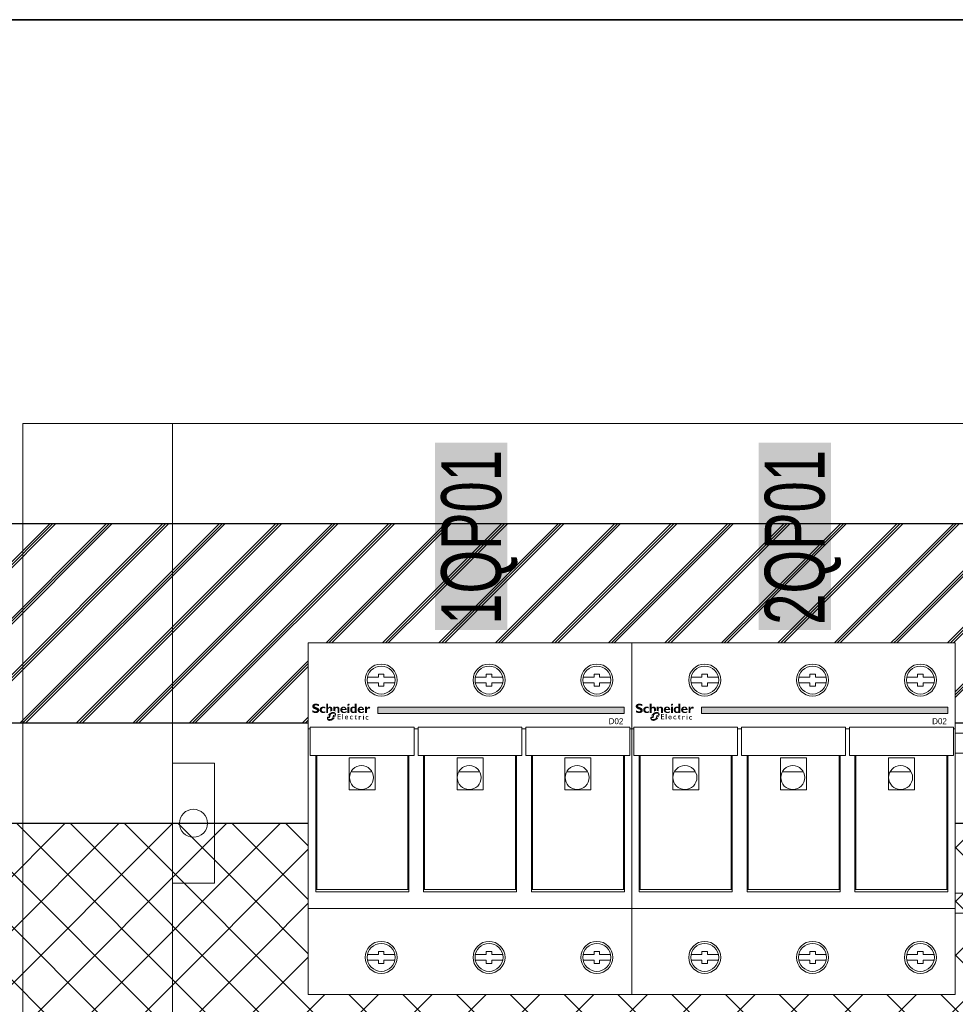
# Model space of a CAD drawing. Header units: millimetres. Extents: x -31 to 6803, y 0 to 664.
# Tile 24 of 118: x 969 to 985, y 220 to 237. Entities that reach past the tile are written whole.
import ezdxf
from ezdxf.enums import TextEntityAlignment as Align

# ---------------------------------------------------------------- set-up
doc = ezdxf.new("R2010")
doc.units = ezdxf.units.MM
for name, color, linetype, lineweight in [('2DE_OBJ_Schneider-Devices', 7, 'Continuous', 25), ('2DE_OBJ_Schneider-Front_Plates', 7, 'Continuous', 0), ('2DE_OBJ_Schneider-Logo', 112, 'Continuous', 0), ('2DE_OBJ_Schneider-Mounting_Plates', 7, 'Continuous', 25), ('2DE_OBJ_Schneider-TAG', 112, 'Continuous', 0)]:
    doc.layers.add(name, color=color, linetype=linetype, lineweight=lineweight)
doc.layers.add('CP_WIPEOUT', color=255, linetype='Continuous')
doc.styles.add('CP_ATTR', font='arial.ttf')
doc.linetypes.add('CPFLEX', pattern='A,0.0001,-0.2,[131,LTYPESHP.SHX,S=0.2,R=0,X=-0.2,Y=0],-0.4,[131,LTYPESHP.SHX,S=0.2,R=180,X=0.2,Y=0],-0.2', length=0.8001)

# ---------------------------------------------------------------- blocks, each defined once
blk = doc.blocks.new('2d_prismap_din_650mm_4m_se38_ftw522e')
at = {"lineweight": 0}
for p, q in [((0, -200), (0, 0)), ((0, 0), (575, 0)), ((503.5, -82.5), (71.5, -82.5)), ((71.5, -82.5), (71.5, -117.5)), ((71.5, -117.5), (503.5, -117.5))]:
    blk.add_line(p, q, dxfattribs=at)
at = {"layer": '2DE_OBJ_Schneider-Front_Plates', "lineweight": 0}
for points in [[(537.5, 0), (37.5, 0), (37.5, -200), (537.5, -200)], [(71.5, -77.5), (503.5, -77.5), (503.5, -122.5), (71.5, -122.5)]]:
    blk.add_lwpolyline(points, close=True, dxfattribs=at)
blk.add_lwpolyline([(37.5, -85), (48, -85), (48, -115), (37.5, -115)], dxfattribs=at)
blk.add_circle((42.75, -100), 3.5, dxfattribs=at)
at = {"lineweight": 0, "style": 'CP_ATTR', "flags": 9}
for tag, p in [('MARK3', (0, 0.01)), ('FUNCTION', (0, 0.01)), ('CHARACTER', (0, 0.01)), ('PRODUCER', (0, 0.01)), ('ORDER-NO', (0, 0.01)), ('PRODUCT-TYPE', (0, 0.01)), ('ARTICLE', (0, 0.01)), ('NAME', (0, 0.01)), ('OTHER', (0, 0)), ('LINK', (0, 0)), ('IP', (0, 0)), ('NUMBER_OF_POLES', (0, 0)), ('POWER_LOSSES', (0, 0)), ('POWER', (0, 0)), ('VOLTAGE', (0, 0)), ('CURRENT', (0.01, 0.01)), ('MARK2', (0.01, 0.01)), ('GROUP', (0.01, 0)), ('NUMBER', (0.01, 0)), ('TEXT_01', (0.01, 0))]:
    blk.add_attdef(tag, text='', height=0.0005, dxfattribs=at).set_placement(p, align=Align.MIDDLE_LEFT)
at = {"linetype": 'ByBlock', "lineweight": 0, "style": 'CP_ATTR', "flags": 9}
blk.add_attdef('WEIGHT', text='', height=0.0005, dxfattribs=at).set_placement((0, 0), align=Align.MIDDLE_LEFT)
blk = doc.blocks.new('Logo Schneider_2009')
for points in [[(1.62, 8.12), (1.87, 8.01), (2.17, 7.9), (2.51, 7.77), (2.73, 7.68), (2.98, 7.54), (3.16, 7.4), (3.26, 7.26), (3.3, 7.1), (3.29, 7.04), (3.24, 6.86), (3.13, 6.73), (2.95, 6.63), (2.72, 6.57), (2.41, 6.55), (2.37, 6.55), (2.18, 6.56), (1.97, 6.59), (1.76, 6.64), (1.55, 6.71), (1.32, 6.79), (1.09, 6.9), (0.85, 7.02), (0.61, 7.16), (0.36, 7.32), (0.36, 6.02), (0.45, 5.97), (0.69, 5.86), (0.93, 5.76), (1.16, 5.67), (1.4, 5.6), (1.63, 5.54), (1.86, 5.49), (2.08, 5.46), (2.31, 5.44), (2.53, 5.43), (2.63, 5.43), (2.89, 5.45), (3.15, 5.48), (3.38, 5.53), (3.61, 5.6), (3.82, 5.69), (4.02, 5.8), (4.2, 5.92), (4.3, 6), (4.47, 6.17), (4.6, 6.35), (4.71, 6.55), (4.79, 6.77), (4.83, 7.01), (4.85, 7.26), (4.84, 7.35), (4.82, 7.58), (4.76, 7.8), (4.68, 8.01), (4.56, 8.2), (4.42, 8.38), (4.25, 8.55), (4.04, 8.71), (3.98, 8.75), (3.84, 8.82), (3.67, 8.9), (3.45, 9), (3.2, 9.11), (2.9, 9.23), (2.57, 9.36), (2.35, 9.45), (2.1, 9.58), (1.91, 9.72), (1.8, 9.86), (1.77, 10.01), (1.77, 10.04), (1.82, 10.21), (1.93, 10.33), (2.11, 10.42), (2.36, 10.48), (2.67, 10.5), (2.7, 10.49), (2.88, 10.49), (3.07, 10.46), (3.28, 10.42), (3.51, 10.36), (3.75, 10.28), (4.01, 10.19), (4.28, 10.09), (4.57, 9.97), (4.57, 11.12), (4.4, 11.19), (4.16, 11.29), (3.91, 11.37), (3.67, 11.44), (3.44, 11.5), (3.2, 11.54), (2.97, 11.57), (2.75, 11.59), (2.53, 11.59), (2.44, 11.59), (2.17, 11.58), (1.91, 11.55), (1.67, 11.5), (1.45, 11.43), (1.24, 11.35), (1.05, 11.24), (0.87, 11.12), (0.83, 11.1), (0.65, 10.93), (0.5, 10.75), (0.39, 10.56), (0.3, 10.34), (0.25, 10.11), (0.24, 9.87), (0.24, 9.79), (0.26, 9.55), (0.32, 9.32), (0.4, 9.11), (0.51, 8.91), (0.65, 8.73), (0.82, 8.57), (1.02, 8.42), (1.09, 8.37), (1.22, 8.3), (1.4, 8.22)], [(8.85, 6.63), (8.6, 6.54), (8.33, 6.46), (8.09, 6.4), (7.89, 6.37), (7.71, 6.35), (7.69, 6.35), (7.44, 6.38), (7.21, 6.44), (7, 6.54), (6.83, 6.69), (6.68, 6.86), (6.58, 7.06), (6.51, 7.29), (6.49, 7.55), (6.51, 7.77), (6.55, 7.99), (6.63, 8.18), (6.73, 8.34), (6.87, 8.48), (7.04, 8.58), (7.25, 8.65), (7.48, 8.7), (7.75, 8.71), (7.86, 8.71), (8.1, 8.68), (8.33, 8.62), (8.56, 8.54), (8.79, 8.43), (8.79, 9.4), (8.62, 9.45), (8.38, 9.52), (8.13, 9.58), (7.9, 9.62), (7.66, 9.64), (7.44, 9.65), (7.28, 9.65), (7.03, 9.63), (6.79, 9.58), (6.56, 9.52), (6.34, 9.44), (6.14, 9.33), (5.95, 9.21), (5.77, 9.06), (5.73, 9.03), (5.57, 8.86), (5.43, 8.67), (5.32, 8.47), (5.23, 8.26), (5.17, 8.03), (5.13, 7.79), (5.12, 7.53), (5.12, 7.49), (5.14, 7.24), (5.18, 7), (5.25, 6.77), (5.34, 6.56), (5.46, 6.37), (5.6, 6.19), (5.77, 6.02), (5.89, 5.92), (6.07, 5.8), (6.27, 5.69), (6.48, 5.61), (6.71, 5.54), (6.95, 5.49), (7.2, 5.46), (7.47, 5.45), (7.65, 5.46), (7.87, 5.48), (8.1, 5.51), (8.34, 5.57), (8.59, 5.64), (8.85, 5.73)], [(12.28, 6.41), (12.16, 6.34), (12.16, 7.83), (12.14, 8.11), (12.08, 8.34), (11.98, 8.51), (11.84, 8.63), (11.65, 8.7), (11.51, 8.71), (11.33, 8.68), (11.14, 8.6), (10.96, 8.46), (10.77, 8.26), (10.65, 8.1), (10.65, 5.51), (9.38, 5.51), (9.38, 11.52), (10.65, 11.52), (10.65, 8.99), (10.67, 8.99), (10.84, 9.18), (11.03, 9.34), (11.22, 9.47), (11.43, 9.56), (11.65, 9.62), (11.87, 9.65), (11.95, 9.65), (12.21, 9.64), (12.45, 9.59), (12.66, 9.5), (12.86, 9.39), (12.97, 9.3), (13.12, 9.13), (13.24, 8.95), (13.34, 8.74), (13.4, 8.51), (13.43, 8.26), (13.43, 8.1), (13.43, 6.86), (13.26, 6.83), (13.14, 6.79), (13.01, 6.75), (12.89, 6.71), (12.77, 6.66), (12.64, 6.6), (12.52, 6.54), (12.4, 6.48)], [(14.3, 6.84), (14.15, 6.86), (14.04, 6.86), (14.04, 9.57), (15.32, 9.57), (15.32, 9), (15.5, 9.19), (15.69, 9.35), (15.89, 9.47), (16.1, 9.56), (16.32, 9.62), (16.55, 9.65), (16.63, 9.65), (16.89, 9.64), (17.13, 9.58), (17.34, 9.5), (17.54, 9.38), (17.61, 9.32), (17.77, 9.16), (17.9, 8.99), (18, 8.78), (18.07, 8.56), (18.11, 8.31), (18.12, 8.1), (18.12, 5.51), (16.85, 5.51), (16.85, 8), (16.82, 8.28), (16.76, 8.49), (16.64, 8.65), (16.49, 8.76), (16.28, 8.8), (16.2, 8.81), (16.02, 8.78), (15.84, 8.7), (15.66, 8.55), (15.48, 8.36), (15.32, 8.14), (15.32, 6.4), (15.28, 6.44), (15.18, 6.52), (15.07, 6.59), (14.96, 6.65), (14.84, 6.71), (14.71, 6.75), (14.58, 6.79), (14.44, 6.82)], [(36.55, 8.09), (36.69, 8.25), (36.84, 8.36), (37, 8.43), (37.16, 8.46), (37.24, 8.45), (37.44, 8.4), (37.67, 8.31), (37.93, 8.16), (38.28, 9.3), (38.07, 9.44), (37.83, 9.56), (37.62, 9.63), (37.44, 9.65), (37.41, 9.65), (37.23, 9.63), (37.06, 9.57), (36.89, 9.47), (36.73, 9.33), (36.57, 9.16), (36.42, 8.95), (36.28, 8.7), (36.14, 8.42), (36.12, 8.42), (36.12, 9.59), (34.85, 9.59), (34.85, 5.53), (36.12, 5.53), (36.12, 7.28), (36.14, 7.33), (36.27, 7.63), (36.41, 7.88)], [(17.35, 4.39), (18.84, 4.39), (18.84, 4.85), (16.85, 4.85), (16.85, 1.32), (18.88, 1.32), (18.88, 1.79), (17.35, 1.79), (17.35, 2.89), (18.79, 2.89), (18.79, 3.33), (17.35, 3.33)], [(20.41, 4.85), (19.96, 4.85), (19.96, 1.32), (20.41, 1.32)], [(26.21, 3.69), (26.05, 3.7), (25.97, 3.7), (25.79, 3.68), (25.62, 3.63), (25.47, 3.57), (25.34, 3.48), (25.22, 3.36), (25.15, 3.27), (25.06, 3.13), (25, 2.98), (24.95, 2.82), (24.92, 2.64), (24.91, 2.45), (24.92, 2.37), (24.94, 2.19), (24.98, 2.02), (25.04, 1.87), (25.13, 1.73), (25.24, 1.6), (25.29, 1.56), (25.42, 1.46), (25.57, 1.38), (25.72, 1.32), (25.9, 1.29), (26.08, 1.28), (26.1, 1.28), (26.29, 1.29), (26.46, 1.32), (26.62, 1.36), (26.77, 1.42), (26.77, 1.87), (26.65, 1.82), (26.48, 1.76), (26.31, 1.73), (26.16, 1.72), (25.99, 1.73), (25.83, 1.76), (25.69, 1.82), (25.58, 1.9), (25.49, 2.01), (25.43, 2.14), (25.39, 2.3), (25.38, 2.48), (25.38, 2.61), (25.42, 2.78), (25.48, 2.94), (25.57, 3.07), (25.61, 3.11), (25.75, 3.2), (25.9, 3.26), (26.08, 3.28), (26.09, 3.28), (26.24, 3.26), (26.39, 3.22), (26.56, 3.14), (26.73, 3.04), (26.73, 3.53), (26.72, 3.53), (26.54, 3.61), (26.37, 3.66)], [(29.47, 3.65), (28.74, 3.65), (28.74, 4.14), (27.88, 3.29), (27.88, 3.24), (28.27, 3.24), (28.27, 2.01), (28.28, 1.89), (28.31, 1.73), (28.36, 1.59), (28.45, 1.48), (28.55, 1.39), (28.69, 1.33), (28.85, 1.29), (29.03, 1.28), (29.09, 1.28), (29.25, 1.31), (29.42, 1.36), (29.59, 1.44), (29.59, 1.87), (29.55, 1.85), (29.38, 1.77), (29.22, 1.72), (29.06, 1.7), (28.98, 1.71), (28.84, 1.77), (28.76, 1.88), (28.74, 2.05), (28.74, 3.24), (29.47, 3.24)], [(32.08, 3.51), (31.94, 3.53), (31.87, 3.52), (31.75, 3.48), (31.63, 3.4), (31.51, 3.29), (31.38, 3.13), (31.26, 2.94), (31.26, 3.47), (30.8, 3.47), (30.8, 1.15), (31.26, 1.15), (31.26, 2.36), (31.26, 2.41), (31.29, 2.58), (31.34, 2.74), (31.43, 2.88), (31.52, 2.97), (31.66, 3.05), (31.82, 3.08), (31.94, 3.06), (32.09, 2.99), (32.25, 2.86), (32.49, 3.26), (32.39, 3.35), (32.23, 3.45)], [(35.5, 3.1), (35.42, 2.96), (35.35, 2.81), (35.31, 2.65), (35.28, 2.47), (35.27, 2.28), (35.27, 2.2), (35.29, 2.02), (35.33, 1.85), (35.4, 1.7), (35.48, 1.56), (35.59, 1.43), (35.64, 1.38), (35.78, 1.28), (35.92, 1.21), (36.08, 1.15), (36.25, 1.12), (36.44, 1.11), (36.45, 1.11), (36.64, 1.12), (36.82, 1.15), (36.98, 1.19), (37.13, 1.25), (37.13, 1.7), (37.01, 1.65), (36.83, 1.59), (36.67, 1.56), (36.52, 1.55), (36.34, 1.56), (36.18, 1.59), (36.05, 1.65), (35.93, 1.73), (35.85, 1.84), (35.78, 1.97), (35.75, 2.13), (35.73, 2.31), (35.74, 2.44), (35.78, 2.61), (35.84, 2.77), (35.93, 2.9), (35.97, 2.93), (36.1, 3.03), (36.26, 3.09), (36.44, 3.11), (36.44, 3.11), (36.59, 3.09), (36.75, 3.05), (36.91, 2.97), (37.08, 2.87), (37.08, 3.36), (37.08, 3.36), (36.9, 3.44), (36.73, 3.49), (36.57, 3.52), (36.41, 3.53), (36.33, 3.53), (36.14, 3.51), (35.98, 3.46), (35.83, 3.4), (35.7, 3.3), (35.58, 3.19)]]:
    blk.add_hatch(color=112).paths.add_polyline_path(points)
h = blk.add_hatch(color=112)
h.paths.add_polyline_path([(21.06, 9.64), (20.8, 9.65), (20.77, 9.65), (20.51, 9.64), (20.27, 9.6), (20.04, 9.55), (19.82, 9.47), (19.61, 9.36), (19.42, 9.23), (19.24, 9.08), (19.22, 9.06), (19.06, 8.89), (18.92, 8.7), (18.81, 8.49), (18.73, 8.28), (18.67, 8.05), (18.63, 7.81), (18.61, 7.56), (18.61, 7.53), (18.63, 7.28), (18.66, 7.03), (18.73, 6.81), (18.81, 6.59), (18.93, 6.4), (19.07, 6.21), (19.23, 6.04), (19.26, 6.02), (19.44, 5.88), (19.62, 5.76), (19.83, 5.66), (20.05, 5.58), (20.28, 5.52), (20.52, 5.48), (20.78, 5.45), (20.96, 5.45), (21.23, 5.46), (21.49, 5.48), (21.73, 5.53), (21.97, 5.58), (22.19, 5.66), (22.4, 5.75), (22.6, 5.86), (22.79, 5.98), (22.79, 6.77), (22.55, 6.61), (22.32, 6.48), (22.1, 6.38), (21.88, 6.29), (21.66, 6.24), (21.45, 6.21), (21.28, 6.2), (21.01, 6.21), (20.77, 6.25), (20.56, 6.32), (20.38, 6.43), (20.23, 6.55), (20.12, 6.71), (20.03, 6.89), (19.97, 7.11), (19.94, 7.34), (22.85, 7.34), (22.85, 7.61), (22.83, 7.86), (22.79, 8.1), (22.73, 8.32), (22.64, 8.53), (22.53, 8.73), (22.4, 8.91), (22.3, 9.02), (22.12, 9.19), (21.93, 9.33), (21.73, 9.44), (21.52, 9.53), (21.29, 9.6)])
h.paths.add_polyline_path([(21.08, 8.87), (21.28, 8.8), (21.45, 8.69), (21.58, 8.53), (21.67, 8.33), (21.72, 8.09), (21.73, 8), (19.97, 8), (20.01, 8.26), (20.09, 8.47), (20.2, 8.64), (20.36, 8.77), (20.55, 8.85), (20.81, 8.89)], flags=16)
h = blk.add_hatch(color=112)
h.paths.add_polyline_path([(23.78, 11.44), (23.57, 11.28), (23.57, 11.28), (23.4, 11.07), (23.29, 10.86), (23.26, 10.65), (23.27, 10.52), (23.35, 10.33), (23.51, 10.22), (23.75, 10.18), (23.77, 10.18), (23.98, 10.22), (24.19, 10.33), (24.4, 10.5), (24.57, 10.69), (24.67, 10.9), (24.71, 11.11), (24.7, 11.24), (24.62, 11.43), (24.46, 11.54), (24.22, 11.58), (24.21, 11.58), (23.99, 11.54)])
h.paths.add_polyline_path([(24.61, 9.57), (23.34, 9.57), (23.34, 5.51), (24.61, 5.51)])
h = blk.add_hatch(color=112)
h.paths.add_polyline_path([(28.16, 9.4), (27.93, 9.5), (27.69, 9.57), (27.46, 9.62), (27.22, 9.65), (27.1, 9.65), (26.85, 9.64), (26.61, 9.6), (26.38, 9.53), (26.17, 9.44), (25.97, 9.32), (25.79, 9.18), (25.69, 9.08), (25.55, 8.91), (25.42, 8.71), (25.32, 8.51), (25.24, 8.29), (25.19, 8.05), (25.15, 7.81), (25.14, 7.55), (25.15, 7.29), (25.19, 7.05), (25.25, 6.82), (25.33, 6.6), (25.43, 6.39), (25.56, 6.2), (25.69, 6.04), (25.86, 5.87), (26.05, 5.72), (26.25, 5.61), (26.46, 5.52), (26.69, 5.46), (26.93, 5.43), (27.04, 5.43), (27.29, 5.45), (27.52, 5.49), (27.74, 5.57), (27.95, 5.69), (28.15, 5.83), (28.16, 5.84), (28.16, 5.51), (29.44, 5.51), (29.44, 11.52), (28.16, 11.52)])
h.paths.add_polyline_path([(28.16, 8.58), (28.16, 6.63), (27.95, 6.47), (27.73, 6.36), (27.52, 6.3), (27.42, 6.3), (27.19, 6.31), (27, 6.37), (26.83, 6.46), (26.69, 6.59), (26.58, 6.76), (26.51, 6.96), (26.46, 7.2), (26.43, 7.52), (26.45, 7.81), (26.49, 8.06), (26.56, 8.28), (26.66, 8.45), (26.79, 8.59), (26.95, 8.7), (27.13, 8.77), (27.35, 8.8), (27.46, 8.81), (27.69, 8.78), (27.91, 8.71)], flags=16)
h = blk.add_hatch(color=112)
h.paths.add_polyline_path([(32.44, 9.64), (32.19, 9.65), (32.16, 9.65), (31.9, 9.64), (31.65, 9.6), (31.42, 9.55), (31.2, 9.47), (31, 9.36), (30.81, 9.23), (30.63, 9.08), (30.61, 9.06), (30.45, 8.89), (30.31, 8.7), (30.2, 8.49), (30.11, 8.28), (30.05, 8.05), (30.01, 7.81), (30, 7.56), (30, 7.53), (30.01, 7.28), (30.05, 7.03), (30.11, 6.81), (30.2, 6.59), (30.32, 6.4), (30.45, 6.21), (30.62, 6.04), (30.64, 6.02), (30.82, 5.88), (31.01, 5.76), (31.21, 5.66), (31.43, 5.58), (31.66, 5.52), (31.91, 5.48), (32.17, 5.45), (32.35, 5.45), (32.62, 5.46), (32.88, 5.48), (33.12, 5.53), (33.35, 5.58), (33.58, 5.66), (33.79, 5.75), (33.98, 5.86), (34.18, 5.98), (34.18, 6.77), (33.94, 6.61), (33.71, 6.48), (33.49, 6.38), (33.26, 6.29), (33.05, 6.24), (32.83, 6.21), (32.67, 6.2), (32.4, 6.21), (32.16, 6.25), (31.95, 6.32), (31.77, 6.43), (31.62, 6.55), (31.5, 6.71), (31.41, 6.89), (31.36, 7.11), (31.33, 7.34), (34.23, 7.34), (34.24, 7.61), (34.22, 7.86), (34.18, 8.1), (34.11, 8.32), (34.03, 8.53), (33.92, 8.73), (33.79, 8.91), (33.69, 9.02), (33.51, 9.19), (33.32, 9.33), (33.12, 9.44), (32.91, 9.53), (32.68, 9.6)])
h.paths.add_polyline_path([(32.47, 8.87), (32.67, 8.8), (32.84, 8.69), (32.96, 8.53), (33.05, 8.33), (33.11, 8.09), (33.12, 8), (31.35, 8), (31.39, 8.26), (31.47, 8.47), (31.59, 8.64), (31.74, 8.77), (31.93, 8.85), (32.19, 8.89)], flags=16)
h = blk.add_hatch(color=112)
h.paths.add_polyline_path([(11.79, 5.39), (11.67, 5.31), (11.55, 5.21), (11.44, 5.12), (11.32, 5.01), (11.21, 4.9), (11.19, 4.88), (11.09, 4.78), (10.99, 4.68), (10.89, 4.58), (10.8, 4.47), (10.72, 4.36), (10.63, 4.25), (11.4, 4.25), (11.23, 3.74), (10.31, 3.74), (10.26, 3.63), (10.19, 3.51), (10.14, 3.4), (10.09, 3.26), (11.16, 3.26), (10.99, 2.76), (9.93, 2.76), (9.9, 2.61), (9.88, 2.47), (9.86, 2.33), (9.85, 2.19), (9.85, 2.1), (9.86, 1.95), (9.87, 1.8), (9.89, 1.66), (9.92, 1.52), (9.96, 1.39), (10.01, 1.27), (10.07, 1.15), (10.14, 1.04), (10.22, 0.93), (10.3, 0.83), (10.34, 0.8), (10.43, 0.71), (10.53, 0.64), (10.64, 0.56), (10.75, 0.5), (10.87, 0.45), (11, 0.41), (11.13, 0.37), (11.27, 0.34), (11.42, 0.33), (11.57, 0.32), (11.68, 0.31), (11.81, 0.32), (11.94, 0.32), (12.06, 0.34), (12.19, 0.35), (12.32, 0.37), (12.44, 0.4), (12.57, 0.43), (12.69, 0.47), (12.82, 0.51), (12.94, 0.56), (13.06, 0.61), (13.18, 0.66), (13.31, 0.72), (13.43, 0.79), (13.55, 0.86), (13.67, 0.94), (13.79, 1.02), (13.91, 1.1), (14.02, 1.19), (14.14, 1.29), (14.26, 1.39), (14.37, 1.49), (14.47, 1.58), (14.57, 1.68), (14.67, 1.78), (14.77, 1.89), (14.86, 2), (14.95, 2.1), (15.04, 2.21), (15.11, 2.32), (14.12, 2.32), (14.27, 2.82), (15.42, 2.82), (15.48, 2.94), (15.54, 3.07), (15.6, 3.2), (15.63, 3.3), (14.38, 3.3), (14.44, 3.51), (14.52, 3.8), (15.78, 3.8), (15.79, 3.83), (15.81, 3.97), (15.83, 4.11), (15.84, 4.25), (15.85, 4.38), (15.85, 4.4), (15.84, 4.55), (15.83, 4.7), (15.8, 4.84), (15.77, 4.97), (15.73, 5.1), (15.68, 5.22), (15.61, 5.34), (15.54, 5.45), (15.46, 5.55), (15.37, 5.65), (15.28, 5.74), (15.18, 5.82), (15.07, 5.89), (14.96, 5.95), (14.84, 6.01), (14.71, 6.05), (14.58, 6.09), (14.44, 6.12), (14.3, 6.14), (14.15, 6.15), (14, 6.16), (13.89, 6.16), (13.76, 6.15), (13.64, 6.14), (13.51, 6.12), (13.38, 6.1), (13.25, 6.08), (13.13, 6.05), (13, 6.01), (12.88, 5.97), (12.76, 5.93), (12.63, 5.88), (12.51, 5.82), (12.39, 5.76), (12.27, 5.7), (12.15, 5.63), (12.03, 5.56), (11.91, 5.48)])
h.paths.add_polyline_path([(12.61, 4.51), (12.73, 4.62), (12.86, 4.71), (12.97, 4.79), (13.09, 4.85), (13.22, 4.9), (13.35, 4.93), (13.48, 4.96), (13.63, 4.98), (13.77, 4.98), (15.01, 4.98), (14.85, 4.25), (14.1, 4.25), (14, 4.23), (13.93, 4.14), (13.77, 3.51), (13.52, 2.59), (13.48, 2.46), (13.43, 2.34), (13.36, 2.22), (13.28, 2.12), (13.19, 2.01), (13.08, 1.92), (12.98, 1.84), (12.87, 1.76), (12.75, 1.69), (12.62, 1.64), (12.5, 1.59), (12.37, 1.55), (12.23, 1.52), (12.09, 1.5), (11.93, 1.49), (10.68, 1.49), (10.88, 2.29), (11.66, 2.29), (11.79, 2.33), (11.85, 2.38), (11.91, 2.47), (12.14, 3.51), (12.22, 3.83), (12.25, 3.93), (12.3, 4.06), (12.36, 4.18), (12.43, 4.29), (12.52, 4.41)], flags=16)
h = blk.add_hatch(color=112)
h.paths.add_polyline_path([(22.74, 3.7), (22.56, 3.69), (22.39, 3.65), (22.24, 3.59), (22.1, 3.5), (21.98, 3.39), (21.97, 3.38), (21.86, 3.25), (21.78, 3.11), (21.72, 2.96), (21.68, 2.79), (21.66, 2.61), (21.66, 2.52), (21.67, 2.34), (21.7, 2.17), (21.75, 2.01), (21.82, 1.86), (21.91, 1.71), (21.97, 1.65), (22.08, 1.52), (22.21, 1.43), (22.36, 1.35), (22.52, 1.31), (22.7, 1.28), (22.78, 1.28), (22.96, 1.29), (23.13, 1.31), (23.29, 1.36), (23.45, 1.42), (23.61, 1.5), (23.71, 1.56), (23.71, 2), (23.54, 1.9), (23.38, 1.82), (23.21, 1.76), (23.06, 1.73), (22.9, 1.72), (22.72, 1.73), (22.57, 1.77), (22.44, 1.84), (22.33, 1.93), (22.24, 2.05), (22.17, 2.2), (22.13, 2.37), (22.12, 2.42), (23.75, 2.42), (23.75, 2.63), (23.72, 2.82), (23.69, 2.99), (23.64, 3.14), (23.57, 3.28), (23.49, 3.39), (23.4, 3.49), (23.29, 3.57), (23.16, 3.63), (23.03, 3.67), (22.87, 3.7)])
h.paths.add_polyline_path([(22.75, 3.31), (22.92, 3.29), (23.06, 3.23), (23.16, 3.14), (23.23, 3.01), (23.28, 2.85), (23.29, 2.73), (22.12, 2.73), (22.17, 2.91), (22.24, 3.06), (22.34, 3.17), (22.46, 3.25), (22.61, 3.29)], flags=16)
h = blk.add_hatch(color=112)
h.paths.add_polyline_path([(34.08, 4.39), (33.96, 4.43), (33.79, 4.38), (33.69, 4.3), (33.61, 4.17), (33.62, 4.02), (33.67, 3.95), (33.78, 3.9), (33.94, 3.97), (34.05, 4.04), (34.13, 4.17), (34.13, 4.32)])
h.paths.add_polyline_path([(34.1, 3.47), (33.65, 3.47), (33.65, 1.15), (34.1, 1.15)])
blk = doc.blocks.new('Schneider Electric-logo')
at = {"color": 3, "xscale": 45.60207954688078, "yscale": 45.60207954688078, "zscale": 45.60207954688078}
blk.add_blockref('Logo Schneider_2009', (2560, 1257), dxfattribs=at)
blk = doc.blocks.new('SE_logo')
at = {"xscale": 0.2, "yscale": 0.2, "zscale": 0.2}
blk.add_blockref('Schneider Electric-logo', (-516.3, -249.2), dxfattribs=at)
blk = doc.blocks.new('2d_rozbezp_d02_3p_se14_56z9eh3')
at = {"true_color": 0xffffff, "transparency": 33554687}
h = blk.add_hatch(color=7, dxfattribs=at)
h.dxf.hatch_style = 1
h.paths.add_polyline_path([(31.76, 94.08), (31.76, 47.22), (49.83, 47.22), (49.83, 94.08)])
at = {"layer": '2DE_OBJ_Schneider-TAG', "lineweight": 0, "width": 0.7}
blk.add_attdef('TAG', (48.28, 48.54), '', height=15, rotation=90, dxfattribs=at)
blk.add_wipeout([(0, 44), (81, 44), (81, -44), (0, -44)]).dxf.layer = 'CP_WIPEOUT'
at = {"lineweight": 0}
h = blk.add_hatch(color=112, dxfattribs=at)
h.dxf.hatch_style = 1
h.paths.add_polyline_path([(79.09, 27.92), (17.41, 27.92), (17.41, 26.37), (79.09, 26.37)])
for p, q in [((0, 44), (81, 44)), ((17.55, 35.4), (14.82, 35.4)), ((17.55, 36.2), (17.55, 35.4)), ((17.55, 36.2), (18.95, 36.2)), ((18.95, 35.4), (18.95, 36.2)), ((21.68, 35.4), (18.95, 35.4)), ((44.55, 35.4), (41.82, 35.4)), ((44.55, 36.2), (44.55, 35.4)), ((44.55, 36.2), (45.95, 36.2)), ((45.95, 35.4), (45.95, 36.2)), ((48.68, 35.4), (45.95, 35.4)), ((71.55, 35.4), (68.82, 35.4)), ((71.55, 36.2), (71.55, 35.4)), ((71.55, 36.2), (72.95, 36.2)), ((72.95, 35.4), (72.95, 36.2)), ((75.68, 35.4), (72.95, 35.4)), ((14.82, 34), (17.55, 34)), ((17.55, 34), (17.55, 33.2)), ((18.95, 33.2), (17.55, 33.2)), ((18.95, 34), (21.68, 34)), ((18.95, 33.2), (18.95, 34)), ((41.82, 34), (44.55, 34)), ((44.55, 34), (44.55, 33.2)), ((45.95, 33.2), (44.55, 33.2)), ((45.95, 34), (48.68, 34)), ((45.95, 33.2), (45.95, 34)), ((68.82, 34), (71.55, 34)), ((71.55, 34), (71.55, 33.2)), ((72.95, 33.2), (71.55, 33.2)), ((72.95, 34), (75.68, 34)), ((72.95, 33.2), (72.95, 34)), ((0.5, 22.91), (0.5, 15.81)), ((0.5, 22.91), (26.5, 22.91)), ((26.5, 22.91), (26.5, 15.81)), ((26.5, 22.5), (27.5, 22.5)), ((27.5, 22.91), (27.5, 15.81)), ((27.5, 22.91), (53.5, 22.91)), ((53.5, 22.91), (53.5, 15.81)), ((53.5, 22.5), (54.5, 22.5)), ((54.5, 22.91), (54.5, 15.81)), ((54.5, 22.91), (80.5, 22.91)), ((80.5, 22.91), (80.5, 15.81)), ((0.5, 15.81), (26.5, 15.81)), ((1.85, -18.27), (1.85, 15.81)), ((2.1, -17.7), (2.1, 15.81)), ((10.25, 15.2), (10.25, 7.2)), ((16.75, 15.2), (10.25, 15.2)), ((16.75, 7.2), (16.75, 15.2)), ((24.9, -17.7), (24.9, 15.81)), ((25.15, -18.27), (25.15, 15.81)), ((27.5, 15.81), (53.5, 15.81)), ((28.85, -18.27), (28.85, 15.81)), ((29.1, -17.7), (29.1, 15.81)), ((37.25, 15.2), (37.25, 7.2)), ((43.75, 15.2), (37.25, 15.2)), ((43.75, 7.2), (43.75, 15.2)), ((51.9, -17.7), (51.9, 15.81)), ((52.15, -18.27), (52.15, 15.81)), ((54.5, 15.81), (80.5, 15.81)), ((55.85, -18.27), (55.85, 15.81)), ((56.1, -17.7), (56.1, 15.81)), ((64.25, 15.2), (64.25, 7.2)), ((70.75, 15.2), (64.25, 15.2)), ((70.75, 7.2), (70.75, 15.2)), ((78.9, -17.7), (78.9, 15.81)), ((79.15, -18.27), (79.15, 15.81)), ((2.1, 11.7), (1.85, 11.7)), ((15.95, 11.7), (10.65, 11.7)), ((25.15, 11.7), (24.9, 11.7)), ((29.1, 11.7), (28.85, 11.7)), ((42.95, 11.7), (37.65, 11.7)), ((52.15, 11.7), (51.9, 11.7)), ((56.1, 11.7), (55.85, 11.7)), ((69.95, 11.7), (64.65, 11.7)), ((79.15, 11.7), (78.9, 11.7)), ((10.25, 7.2), (16.75, 7.2)), ((37.25, 7.2), (43.75, 7.2)), ((64.25, 7.2), (70.75, 7.2)), ((2.1, -2.01), (1.85, -2.01)), ((25.15, -2.01), (24.9, -2.01)), ((29.1, -2.01), (28.85, -2.01)), ((52.15, -2.01), (51.9, -2.01)), ((56.1, -2.01), (55.85, -2.01)), ((79.15, -2.01), (78.9, -2.01)), ((2.1, -16.99), (1.85, -16.99)), ((25.15, -16.99), (24.9, -16.99)), ((29.1, -16.99), (28.85, -16.99)), ((52.15, -16.99), (51.9, -16.99)), ((56.1, -16.99), (55.85, -16.99)), ((79.15, -16.99), (78.9, -16.99)), ((25.15, -17.7), (1.85, -17.7)), ((1.85, -18.27), (25.15, -18.27)), ((52.15, -17.7), (28.85, -17.7)), ((28.85, -18.27), (52.15, -18.27)), ((79.15, -17.7), (55.85, -17.7)), ((55.85, -18.27), (79.15, -18.27)), ((0, -22.5), (81, -22.5)), ((17.55, -34), (14.82, -34)), ((17.55, -33.2), (17.55, -34)), ((17.55, -33.2), (18.95, -33.2)), ((18.95, -34), (18.95, -33.2)), ((21.68, -34), (18.95, -34)), ((44.55, -34), (41.82, -34)), ((44.55, -33.2), (44.55, -34)), ((44.55, -33.2), (45.95, -33.2)), ((45.95, -34), (45.95, -33.2)), ((48.68, -34), (45.95, -34)), ((71.55, -34), (68.82, -34)), ((71.55, -33.2), (71.55, -34)), ((71.55, -33.2), (72.95, -33.2)), ((72.95, -34), (72.95, -33.2)), ((75.68, -34), (72.95, -34)), ((14.82, -35.4), (17.55, -35.4)), ((17.55, -35.4), (17.55, -36.2)), ((18.95, -36.2), (17.55, -36.2)), ((18.95, -35.4), (21.68, -35.4)), ((18.95, -36.2), (18.95, -35.4)), ((41.82, -35.4), (44.55, -35.4)), ((44.55, -35.4), (44.55, -36.2)), ((45.95, -36.2), (44.55, -36.2)), ((45.95, -35.4), (48.68, -35.4)), ((45.95, -36.2), (45.95, -35.4)), ((68.82, -35.4), (71.55, -35.4)), ((71.55, -35.4), (71.55, -36.2)), ((72.95, -36.2), (71.55, -36.2)), ((72.95, -35.4), (75.68, -35.4)), ((72.95, -36.2), (72.95, -35.4)), ((0, -44), (81, -44))]:
    blk.add_line(p, q, dxfattribs=at)
for points in [[(0, -44), (0, 44)], [(81, -44), (81, 44)], [(0, 22.5), (0.5, 22.5)], [(80.5, 22.5), (81, 22.5)]]:
    blk.add_lwpolyline(points, dxfattribs=at)
at = {"color": 112, "lineweight": 0}
blk.add_lwpolyline([(17.41, 27.92), (79.09, 27.92), (79.09, 26.37), (17.41, 26.37)], close=True, dxfattribs=at)
at = {"lineweight": 0}
for centre, radius in [((18.25, 34.7), 4), ((18.25, 34.7), 3.5), ((45.25, 34.7), 4), ((45.25, 34.7), 3.5), ((72.25, 34.7), 4), ((72.25, 34.7), 3.5), ((13.3, 10.3), 3), ((40.3, 10.3), 3), ((67.3, 10.3), 3), ((18.25, -34.7), 4), ((18.25, -34.7), 3.5), ((45.25, -34.7), 4), ((45.25, -34.7), 3.5), ((72.25, -34.7), 4), ((72.25, -34.7), 3.5)]:
    blk.add_circle(centre, radius, dxfattribs=at)
at = {"layer": '2DE_OBJ_Schneider-Logo', "lineweight": 0, "xscale": 0.04182049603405, "yscale": 0.04182049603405, "zscale": 0.04182049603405}
blk.add_blockref('SE_logo', (1.08, 24.28), dxfattribs=at)
at = {"style": 'CP_ATTR', "flags": 9}
for tag, p in [('NAME', (0, 0.01)), ('PRODUCT-TYPE', (0, 0.01)), ('ORDER-NO', (0, 0.01)), ('PRODUCER', (0, 0.01)), ('CHARACTER', (0, 0.01)), ('FUNCTION', (0, 0.01)), ('MARK3', (0, 0.01)), ('VOLTAGE', (0, 0)), ('POWER', (0, 0)), ('POWER_LOSSES', (0, 0)), ('NUMBER_OF_POLES', (0, 0)), ('IP', (0, 0)), ('LINK', (0, 0)), ('OTHER', (0, 0)), ('MARK2', (0.01, 0.01)), ('CURRENT', (0.01, 0.01)), ('TEXT_01', (0.01, 0)), ('NUMBER', (0.01, 0)), ('GROUP', (0.01, 0))]:
    blk.add_attdef(tag, text='', height=0.0005, dxfattribs=at).set_placement(p, align=Align.MIDDLE_LEFT)
at = {"linetype": 'ByBlock', "style": 'CP_ATTR', "flags": 9}
blk.add_attdef('WEIGHT', text='', height=0.0005, dxfattribs=at).set_placement((0, 0), align=Align.MIDDLE_LEFT)
at = {"layer": '2DE_OBJ_Schneider-Logo', "color": 253, "linetype": 'Continuous', "lineweight": 0}
blk.add_text('D02', height=1.5, dxfattribs=at).set_placement((75.2, 23.66))

msp = doc.modelspace()

# ---------------------------------------------------------------- hatches: boundary and pattern name
at = {"true_color": 0x58ba48}
h = msp.add_hatch(dxfattribs=at)
h.set_pattern_fill('JIS_RC_10', color=85, scale=0.07)
h.set_pattern_definition([(45, (940.7057, 226.5842), (-0.4949747, 0.4949747), []), (45, (940.7565, 226.5842), (-0.4949747, 0.4949747), []), (45, (940.8072, 226.5842), (-0.4949747, 0.4949747), [])])
h.paths.add_polyline_path([(940.706, 228.334), (940.706, 224.834), (1178.539, 224.834), (1178.539, 228.334)])
h = msp.add_hatch()
h.set_pattern_fill('ANSI37', color=150, scale=0.21)
h.set_pattern_definition([(45, (1161.3812, 218.8842), (-0.4714634, 0.4714634), []), (135, (1161.3812, 218.8842), (-0.4714634, -0.4714634), [])])
h.paths.add_polyline_path([(957.328, 223.084), (957.328, 216.084), (1166.456, 216.084), (1166.456, 223.084)])

# ---------------------------------------------------------------- linework, layer by layer
for p, q in [((940.706, 228.334), (1171.041, 228.334)), ((1171.041, 224.834), (940.706, 224.834)), ((957.328, 223.084), (1166.456, 223.084))]:
    msp.add_line(p, q)
at = {"color": 1, "linetype": 'CPFLEX', "lineweight": 35}
msp.add_lwpolyline([(1111.604, 93.694), (1111.604, 237.16), (934.61, 237.16), (934.61, 93.694), (1111.604, 93.694)], dxfattribs=at)

# ---------------------------------------------------------------- block references
at = {"layer": '2DE_OBJ_Schneider-Mounting_Plates', "xscale": 0.06999999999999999, "yscale": 0.06999999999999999, "zscale": 0.06999999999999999}
msp.add_blockref('2d_prismap_din_650mm_4m_se38_ftw522e', (968.706, 230.084), dxfattribs=at)

# ---------------------------------------------------------------- next in the draw order: block references
at = {"layer": '2DE_OBJ_Schneider-Devices', "xscale": 0.06999999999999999, "yscale": 0.06999999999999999, "zscale": 0.06999999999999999}
msp.add_blockref('2d_rozbezp_d02_3p_se14_56z9eh3', (973.711, 223.163), dxfattribs=at).add_auto_attribs({'TAG': '1QP01'})

# ---------------------------------------------------------------- next in the draw order: block references
msp.add_blockref('2d_rozbezp_d02_3p_se14_56z9eh3', (979.381, 223.163), dxfattribs=at).add_auto_attribs({'TAG': '2QP01'})

doc.saveas('drawing.dxf')
